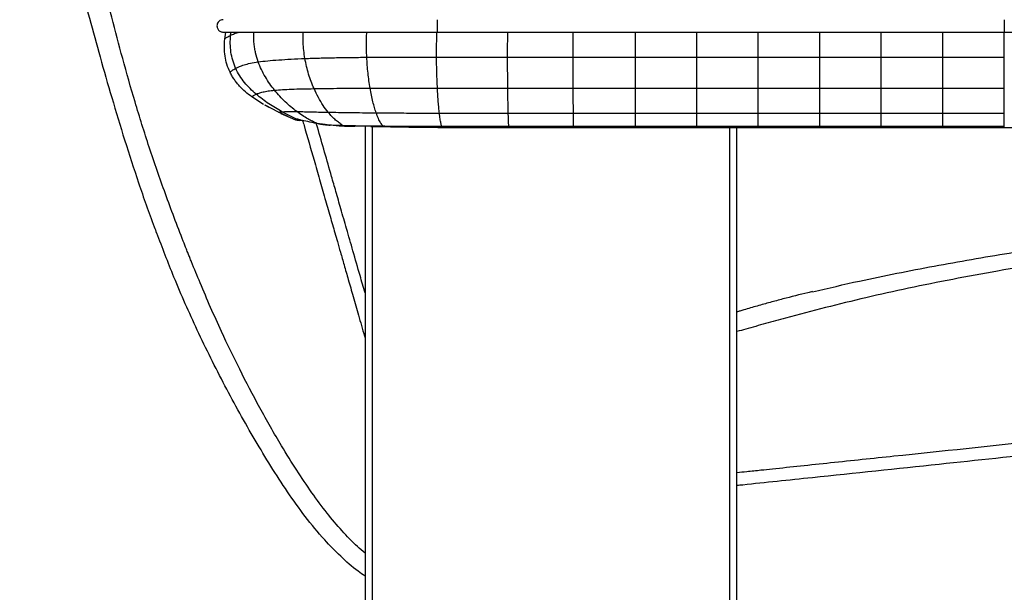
# Model space of a CAD drawing. Header units: millimetres. Extents: x -619 to 155, y 0 to 686.
# Tile 2 of 8: x -619 to -222, y 235 to 466. Entities that reach past the tile are written whole.
import ezdxf

# ---------------------------------------------------------------- set-up
doc = ezdxf.new("R2010")
doc.units = ezdxf.units.MM

msp = doc.modelspace()

# ---------------------------------------------------------------- linework, layer by layer
at = {"color": 7, "linetype": 'Continuous', "lineweight": 25}
for p, q in [((-536.61, 458.37), (-536.12, 461.18)), ((-534.21, 459.89), (-534, 461.18)), ((-450.94, 461.18), (6.64, 461.18)), ((-451.15, 451.1), (-422.49, 451.08)), ((-422.49, 451.08), (-396.01, 451.07)), ((-396.01, 451.07), (-370.97, 451.06)), ((-370.97, 451.06), (-346.18, 451.06)), ((-346.18, 451.06), (-321.39, 451.06)), ((-321.39, 451.06), (-296.59, 451.06)), ((-296.59, 451.06), (-271.79, 451.06)), ((-271.79, 451.06), (-246.98, 451.06)), ((-246.98, 451.06), (-222.15, 451.06)), ((-422.41, 438.51), (-396, 438.5)), ((-396, 438.5), (-370.97, 438.49)), ((-370.97, 438.49), (-346.18, 438.49)), ((-346.18, 438.49), (-321.39, 438.49)), ((-321.39, 438.49), (-296.59, 438.49)), ((-296.59, 438.49), (-271.79, 438.49)), ((-271.79, 438.49), (-246.98, 438.49)), ((-246.98, 438.49), (-222.15, 438.49)), ((-520.93, 431.97), (-525.69, 435.04)), ((-520.61, 431.82), (-518.83, 430.8)), ((-514.91, 428.82), (-520.24, 431.61)), ((-507.63, 426.06), (-513.51, 429)), ((-511.16, 427.14), (-514.91, 428.82)), ((-513.93, 428.36), (-509.28, 426.3)), ((-511.18, 427.09), (-508.03, 425.75)), ((-506.17, 425.72), (-506.36, 425.73)), ((-346.18, 428.43), (-321.39, 428.43)), ((-296.59, 428.43), (-271.79, 428.42)), ((-246.98, 428.42), (-222.15, 428.42)), ((-496.14, 423.81), (-499.47, 424.29)), ((-499.47, 424.29), (-499.47, 424.29)), ((-498.82, 424.16), (-499.47, 424.29)), ((-495.53, 423.7), (-496.14, 423.81)), ((-488.69, 423.29), (-489.04, 423.52)), ((-488.2, 423.22), (-488.69, 423.29)), ((-480, 423.15), (-480, 3)), ((-477, 0), (-477, 423.11)), ((-472.73, 423.08), (-472.87, 423.27)), ((-472.61, 423.04), (-472.73, 423.08)), ((-466.32, 422.94), (-466.32, 422.97)), ((-449.03, 422.75), (-449.14, 423.18)), ((-449.03, 422.73), (-449.03, 422.75)), ((-422.01, 423.16), (-395.95, 423.16)), ((-421.97, 422.69), (-422.01, 423.16)), ((-421.97, 422.68), (-421.97, 422.69)), ((-421.97, 422.65), (-395.94, 422.65)), ((-395.95, 423.16), (-370.97, 423.16)), ((-395.94, 422.69), (-395.95, 423.16)), ((-395.94, 422.69), (-395.94, 422.67)), ((-370.97, 423.16), (-346.18, 423.16)), ((-370.97, 422.69), (-370.97, 423.16)), ((-370.97, 422.69), (-370.97, 422.67)), ((-370.97, 422.65), (-346.18, 422.65)), ((-346.18, 423.16), (-321.39, 423.16)), ((-346.18, 422.69), (-346.18, 423.16)), ((-346.18, 422.69), (-346.18, 422.67)), ((-333, 422.65), (-333, 0)), ((-330, 3), (-330, 422.69)), ((-321.39, 423.16), (-296.59, 423.15)), ((-321.39, 422.69), (-321.39, 423.16)), ((-321.39, 422.69), (-321.39, 422.67)), ((-321.39, 422.64), (-296.59, 422.64)), ((-296.59, 423.15), (-271.79, 423.15)), ((-296.59, 422.69), (-296.59, 423.15)), ((-296.59, 422.69), (-296.59, 422.67)), ((-271.79, 423.15), (-246.98, 423.15)), ((-271.79, 422.69), (-271.79, 423.15)), ((-271.79, 422.69), (-271.79, 422.67)), ((-271.79, 422.64), (-246.98, 422.64)), ((-246.98, 423.15), (-222.15, 423.15)), ((-246.98, 422.69), (-246.98, 423.15)), ((-246.98, 422.69), (-246.98, 422.67)), ((-222.15, 422.69), (-222.15, 423.15)), ((-222.15, 422.69), (-222.15, 422.67)), ((-222.15, 422.64), (-197.33, 422.64)), ((-480.22, 338.51), (-480, 337.81))]:
    msp.add_line(p, q, dxfattribs=at)
at = {"color": 7, "linetype": 'Continuous', "lineweight": 25, "flags": 128}
for points in [[(-450.94, 466.18), (-450.94, 465.99), (-450.94, 465.44), (-450.94, 464.63), (-450.94, 463.68), (-450.94, 462.72), (-450.94, 461.91), (-450.94, 461.37), (-450.94, 461.18), (-450.94, 461.18)], [(-222.15, 466.18), (-222.15, 465.99), (-222.15, 465.45), (-222.15, 464.64), (-222.15, 463.68), (-222.15, 462.72), (-222.15, 461.91), (-222.15, 461.37), (-222.15, 461.18)], [(-506.12, 425.67), (-506.94, 425.72), (-508.12, 426.05)], [(-422.23, 428.44), (-412.65, 428.43), (-404.31, 428.43), (-395.97, 428.43)], [(-395.97, 428.43), (-386.4, 428.43), (-378.69, 428.43), (-370.97, 428.43)], [(-370.97, 428.43), (-361.4, 428.43), (-353.79, 428.43), (-346.18, 428.43)], [(-321.39, 428.43), (-311.81, 428.43), (-304.2, 428.43), (-296.59, 428.43)], [(-271.79, 428.42), (-262.22, 428.42), (-254.6, 428.42), (-246.98, 428.42)], [(-395.94, 422.69), (-405.94, 422.69), (-413.96, 422.69), (-414.62, 422.69), (-421.97, 422.69)], [(-370.97, 422.69), (-375.97, 422.69), (-385.96, 422.69), (-395.94, 422.69)], [(-395.94, 422.65), (-395.36, 422.65), (-370.97, 422.65)], [(-346.18, 422.69), (-356.18, 422.69), (-363.58, 422.69), (-370.97, 422.69)], [(-321.39, 422.69), (-331.39, 422.69), (-338.78, 422.69), (-346.18, 422.69)], [(-346.18, 422.65), (-345.7, 422.65), (-321.39, 422.64)], [(-296.59, 422.69), (-306.59, 422.69), (-313.99, 422.69), (-321.39, 422.69)], [(-271.79, 422.69), (-281.79, 422.69), (-289.19, 422.69), (-296.59, 422.69)], [(-296.59, 422.64), (-296.11, 422.64), (-271.79, 422.64)], [(-246.98, 422.69), (-256.98, 422.69), (-264.38, 422.69), (-271.79, 422.69)], [(-222.15, 422.69), (-232.15, 422.69), (-239.57, 422.69), (-246.98, 422.69)], [(-246.98, 422.64), (-246.49, 422.64), (-222.15, 422.64)], [(-480.22, 338.51), (-480.14, 338.56), (-480, 338.62)]]:
    msp.add_lwpolyline(points, dxfattribs=at)
at = {"color": 7, "linetype": 'Continuous', "lineweight": 25}
for points, knots in [([(-581.61, 681.61), (-581.71, 681.61), (-582.89, 681.59), (-585.4, 681.29), (-588.88, 680.51), (-592.36, 679.19), (-595.89, 677.26), (-599.46, 674.71), (-603.03, 671.63), (-606.45, 668.13), (-609.58, 664.34), (-612.3, 660.37), (-614.5, 656.25), (-616.39, 651.5), (-617.84, 645.94), (-618.77, 639.38), (-619.25, 632.3), (-619.33, 624.56), (-619.01, 616.05), (-618.32, 606.56), (-617.26, 596.07), (-615.86, 584.71), (-614.16, 572.72), (-611.96, 558.84), (-609.21, 543.43), (-605.9, 526.88), (-602.45, 511.09), (-598.86, 496.04), (-595.1, 481.37), (-591.09, 466.43), (-586.82, 450.83), (-582.12, 434.45), (-577, 417.48), (-571.31, 400.09), (-567.02, 387.56), (-564.41, 380.89), (-564.08, 380.04)], [0, 0, 0, 0, 0.001016, 0.011941, 0.02264, 0.033786, 0.045923, 0.059432, 0.073978, 0.089071, 0.104228, 0.118986, 0.133103, 0.14694, 0.16571, 0.185673, 0.207521, 0.230743, 0.256617, 0.285569, 0.317921, 0.353194, 0.390488, 0.428898, 0.481972, 0.533975, 0.583604, 0.630058, 0.675796, 0.722436, 0.771838, 0.824009, 0.878625, 0.934313, 0.991671, 1, 1, 1, 1]), ([(-480, 250.89), (-481.03, 251.75), (-484.34, 254.51), (-489.47, 259.93), (-495.59, 267.19), (-501.64, 275.41), (-507.72, 284.48), (-514.79, 295.87), (-522.5, 309.42), (-530.55, 324.81), (-538.62, 341.6), (-544.98, 356.14), (-549.1, 366.17), (-550.7, 370.14), (-551.37, 371.82), (-552.24, 374.01), (-555.38, 382), (-560.54, 395.69), (-567.05, 414.44), (-572.77, 432.66), (-577.71, 450.18), (-582.09, 466.77), (-586.2, 482.53), (-590.13, 497.95), (-593.97, 513.82), (-596.85, 526.53), (-598.88, 535.9), (-600.07, 541.55), (-601.24, 547.25), (-602.39, 553), (-603.36, 558.04), (-604.13, 562.12), (-605.49, 569.51), (-607.33, 580.18), (-609.47, 594.05), (-610.52, 602.71), (-611.03, 606.87)], [0, 0, 0, 0, 0.010478, 0.03362, 0.058027, 0.084605, 0.113195, 0.143184, 0.189198, 0.234784, 0.278674, 0.334515, 0.358559, 0.363255, 0.367943, 0.372625, 0.381641, 0.434943, 0.486741, 0.536501, 0.583901, 0.628759, 0.670332, 0.710961, 0.752914, 0.79777, 0.81263, 0.827663, 0.842825, 0.858075, 0.873369, 0.882858, 0.890498, 0.931963, 0.967318, 1, 1, 1, 1]), ([(-537.24, 466.18), (-537.55, 466.14), (-538.19, 466.07), (-538.98, 465.55), (-539.49, 464.86), (-539.75, 464.08), (-539.76, 463.35), (-539.56, 462.69), (-539.27, 462.17), (-538.84, 461.72), (-538.33, 461.4), (-537.78, 461.21), (-537.42, 461.19), (-537.24, 461.18)], [0, 0, 0, 0, 0.118243, 0.241823, 0.352069, 0.439391, 0.554049, 0.624996, 0.701844, 0.781157, 0.859235, 0.932895, 1, 1, 1, 1]), ([(-537.24, 461.18), (-537.22, 461.18), (-537.19, 461.18), (-536.92, 461.18), (-536.57, 461.18), (-536.17, 461.18), (-535.78, 461.18), (-535.38, 461.18), (-534.82, 461.18), (-533.97, 461.18), (-532.5, 461.18), (-530.24, 461.18), (-527.28, 461.18), (-523.87, 461.18), (-520.38, 461.18), (-516.41, 461.18), (-512.07, 461.18), (-507.5, 461.18), (-503.31, 461.18), (-499.6, 461.18), (-496.14, 461.18), (-492.06, 461.18), (-487.13, 461.18), (-481.41, 461.18), (-474.95, 461.18), (-467.75, 461.18), (-459.66, 461.18), (-453.96, 461.18), (-450.94, 461.18)], [0, 0, 0, 0, 0.059546, 0.111956, 0.156759, 0.193924, 0.223598, 0.251214, 0.279291, 0.3295, 0.380461, 0.431228, 0.482006, 0.516266, 0.55085, 0.585522, 0.619676, 0.652283, 0.683283, 0.703235, 0.723525, 0.748542, 0.778767, 0.813972, 0.852976, 0.896509, 0.945141, 1, 1, 1, 1]), ([(-534.21, 459.89), (-533.75, 460.1), (-532.87, 460.5), (-531.41, 460.96), (-530.73, 461.18)], [0, 0, 0, 0, 0.530176, 1, 1, 1, 1]), ([(-523.09, 449.15), (-523.48, 450.33), (-524.04, 452.08), (-524.51, 454.57), (-524.79, 456.79), (-524.93, 459.02), (-524.82, 460.59), (-524.78, 461.18)], [0, 0, 0, 0, 0.313812, 0.464333, 0.620131, 0.859633, 1, 1, 1, 1]), ([(-504.27, 450.5), (-504.43, 451.57), (-504.76, 453.68), (-504.97, 456.62), (-505.03, 459.12), (-504.99, 460.51), (-504.97, 461.18)], [0, 0, 0, 0, 0.315116, 0.620105, 0.819281, 1, 1, 1, 1]), ([(-479.3, 451), (-479.34, 452.06), (-479.42, 454.15), (-479.42, 457.35), (-479.37, 459.7), (-479.31, 460.96), (-479.3, 461.18)], [0, 0, 0, 0, 0.321615, 0.633558, 0.938247, 1, 1, 1, 1]), ([(-451.15, 451.1), (-451.15, 452.5), (-451.15, 455.27), (-451.09, 458.72), (-451.03, 460.72), (-451.01, 461.3)], [0, 0, 0, 0, 0.422617, 0.830698, 1, 1, 1, 1]), ([(-422.49, 451.08), (-422.49, 452.49), (-422.49, 455.27), (-422.46, 458.68), (-422.44, 460.63), (-422.43, 461.18)], [0, 0, 0, 0, 0.427529, 0.840833, 1, 1, 1, 1]), ([(-396.01, 451.07), (-396.01, 452.48), (-396, 455.26), (-396, 458.67), (-396, 460.63), (-395.99, 461.18)], [0, 0, 0, 0, 0.4273169, 0.840576, 1, 1, 1, 1]), ([(-370.97, 451.06), (-370.97, 452.48), (-370.97, 455.25), (-370.97, 458.67), (-370.97, 460.63), (-370.97, 461.18)], [0, 0, 0, 0, 0.4272328, 0.8404434, 1, 1, 1, 1]), ([(-346.18, 451.06), (-346.18, 452.48), (-346.18, 455.25), (-346.18, 458.67), (-346.17, 460.63), (-346.17, 461.18)], [0, 0, 0, 0, 0.427178, 0.840332, 1, 1, 1, 1]), ([(-321.39, 451.06), (-321.39, 452.47), (-321.39, 455.25), (-321.38, 458.67), (-321.38, 460.63), (-321.38, 461.18)], [0, 0, 0, 0, 0.427121, 0.840222, 1, 1, 1, 1]), ([(-296.59, 451.06), (-296.59, 452.47), (-296.59, 455.25), (-296.59, 458.67), (-296.59, 460.63), (-296.59, 461.18)], [0, 0, 0, 0, 0.427065, 0.840111, 1, 1, 1, 1]), ([(-271.79, 451.06), (-271.79, 452.47), (-271.79, 455.25), (-271.79, 458.67), (-271.79, 460.63), (-271.79, 461.18)], [0, 0, 0, 0, 0.427008, 0.840001, 1, 1, 1, 1]), ([(-246.98, 451.06), (-246.98, 452.47), (-246.97, 455.25), (-246.97, 458.67), (-246.97, 460.63), (-246.97, 461.18)], [0, 0, 0, 0, 0.426953, 0.83989, 1, 1, 1, 1]), ([(-222.15, 451.06), (-222.15, 452.47), (-222.15, 455.25), (-222.15, 458.67), (-222.15, 460.63), (-222.15, 461.18)], [0, 0, 0, 0, 0.426896, 0.839781, 1, 1, 1, 1]), ([(-534.46, 444.93), (-534.92, 446), (-535.82, 448.11), (-536.52, 451.5), (-536.82, 454.93), (-536.68, 457.22), (-536.61, 458.37)], [0, 0, 0, 0, 0.251282, 0.500374, 0.749349, 1, 1, 1, 1]), ([(-536.61, 458.37), (-536.57, 458.42), (-536.48, 458.5), (-535.79, 459.06), (-534.73, 459.62), (-534.21, 459.89)], [0, 0, 0, 0, 0.3424832, 0.6782224, 1, 1, 1, 1]), ([(-532.19, 446.56), (-532.62, 447.62), (-533.47, 449.73), (-534.15, 453.1), (-534.43, 456.5), (-534.28, 458.76), (-534.21, 459.89)], [0, 0, 0, 0, 0.254756, 0.50489, 0.752588, 1, 1, 1, 1]), ([(-532.18, 446.55), (-531.73, 446.78), (-530.85, 447.22), (-528.89, 447.92), (-526.51, 448.59), (-524.2, 448.97), (-523.09, 449.15)], [0, 0, 0, 0, 0.276452, 0.536276, 0.777612, 1, 1, 1, 1]), ([(-523.09, 449.15), (-521.89, 449.3), (-519.56, 449.59), (-514.98, 449.95), (-509.91, 450.26), (-506.14, 450.42), (-504.27, 450.5)], [0, 0, 0, 0, 0.271237, 0.523633, 0.764547, 1, 1, 1, 1]), ([(-516.47, 437.71), (-517.13, 438.56), (-518.43, 440.24), (-520.22, 443.03), (-521.82, 445.95), (-522.67, 448.09), (-523.09, 449.15)], [0, 0, 0, 0, 0.26197, 0.51549, 0.761037, 1, 1, 1, 1]), ([(-504.27, 450.5), (-502.33, 450.57), (-498.45, 450.7), (-492.25, 450.84), (-485.85, 450.94), (-481.5, 450.98), (-479.3, 451)], [0, 0, 0, 0, 0.244071, 0.490829, 0.742464, 1, 1, 1, 1]), ([(-500.57, 438.35), (-500.96, 439.29), (-501.73, 441.13), (-502.75, 444.14), (-503.62, 447.23), (-504.06, 449.42), (-504.27, 450.5)], [0, 0, 0, 0, 0.264873, 0.519559, 0.764361, 1, 1, 1, 1]), ([(-479.3, 451), (-474.71, 451.03), (-465.34, 451.08), (-455.94, 451.09), (-451.15, 451.1)], [0, 0, 0, 0, 0.490533, 1, 1, 1, 1]), ([(-477.96, 438.54), (-478.12, 439.51), (-478.43, 441.44), (-478.81, 444.56), (-479.12, 447.72), (-479.24, 449.92), (-479.3, 451)], [0, 0, 0, 0, 0.264814, 0.519503, 0.764451, 1, 1, 1, 1]), ([(-450.79, 438.54), (-450.84, 439.53), (-450.93, 441.48), (-451.04, 444.63), (-451.12, 447.82), (-451.14, 450.02), (-451.15, 451.1)], [0, 0, 0, 0, 0.264403, 0.518911, 0.764016, 1, 1, 1, 1]), ([(-422.41, 438.51), (-422.43, 439.5), (-422.45, 441.45), (-422.47, 444.61), (-422.49, 447.8), (-422.49, 450), (-422.49, 451.08)], [0, 0, 0, 0, 0.264207, 0.518655, 0.763832, 1, 1, 1, 1]), ([(-396, 438.5), (-396, 439.49), (-396, 441.44), (-396, 444.6), (-396.01, 447.79), (-396.01, 449.99), (-396.01, 451.07)], [0, 0, 0, 0, 0.2641211, 0.5185447, 0.7637545, 1, 1, 1, 1]), ([(-370.97, 438.49), (-370.97, 439.49), (-370.97, 441.44), (-370.97, 444.59), (-370.97, 447.79), (-370.97, 449.99), (-370.97, 451.06)], [0, 0, 0, 0, 0.264112, 0.518526, 0.763735, 1, 1, 1, 1]), ([(-346.18, 438.49), (-346.18, 439.48), (-346.18, 441.43), (-346.18, 444.59), (-346.18, 447.78), (-346.18, 449.98), (-346.18, 451.06)], [0, 0, 0, 0, 0.264113, 0.518527, 0.763735, 1, 1, 1, 1]), ([(-321.39, 438.49), (-321.39, 439.48), (-321.39, 441.43), (-321.39, 444.59), (-321.39, 447.78), (-321.39, 449.98), (-321.39, 451.06)], [0, 0, 0, 0, 0.264112, 0.518526, 0.763736, 1, 1, 1, 1]), ([(-296.59, 438.49), (-296.59, 439.48), (-296.59, 441.43), (-296.59, 444.59), (-296.59, 447.78), (-296.59, 449.98), (-296.59, 451.06)], [0, 0, 0, 0, 0.264113, 0.518527, 0.763735, 1, 1, 1, 1]), ([(-271.79, 438.49), (-271.79, 439.48), (-271.79, 441.43), (-271.79, 444.59), (-271.79, 447.78), (-271.79, 449.98), (-271.79, 451.06)], [0, 0, 0, 0, 0.2641118, 0.5185265, 0.7637358, 1, 1, 1, 1]), ([(-246.98, 438.49), (-246.98, 439.48), (-246.98, 441.43), (-246.98, 444.59), (-246.98, 447.78), (-246.98, 449.98), (-246.98, 451.06)], [0, 0, 0, 0, 0.264113, 0.518527, 0.763735, 1, 1, 1, 1]), ([(-222.15, 438.49), (-222.15, 439.48), (-222.15, 441.43), (-222.15, 444.59), (-222.15, 447.78), (-222.15, 449.98), (-222.15, 451.06)], [0, 0, 0, 0, 0.2641128, 0.5185284, 0.7637367, 1, 1, 1, 1]), ([(-534.46, 444.93), (-534.46, 444.94), (-534.45, 444.94), (-534.19, 445.18), (-533.96, 445.41)], [0, 0, 0, 0, 0.0757631, 1, 1, 1, 1]), ([(-525.69, 435.04), (-526.56, 435.7), (-528.29, 437.03), (-530.26, 438.95), (-531.72, 440.62), (-532.73, 441.97), (-533.67, 443.4), (-534.2, 444.42), (-534.46, 444.93)], [0, 0, 0, 0, 0.243936, 0.4909847, 0.6160636, 0.7424308, 0.8703394, 1, 1, 1, 1]), ([(-533.96, 445.41), (-533.82, 445.51), (-533.56, 445.72), (-532.99, 446.11), (-532.45, 446.41), (-532.18, 446.55)], [0, 0, 0, 0, 0.341096, 0.674995, 1, 1, 1, 1]), ([(-523.95, 436.1), (-524.76, 436.83), (-526.38, 438.29), (-528.6, 440.77), (-530.62, 443.49), (-531.66, 445.53), (-532.18, 446.55)], [0, 0, 0, 0, 0.252061, 0.501989, 0.750703, 1, 1, 1, 1]), ([(-523.95, 436.1), (-523.59, 436.25), (-522.89, 436.53), (-521.28, 436.98), (-519.31, 437.39), (-517.39, 437.61), (-516.47, 437.71)], [0, 0, 0, 0, 0.276411, 0.536389, 0.777898, 1, 1, 1, 1]), ([(-516.47, 437.71), (-515.47, 437.8), (-513.54, 437.96), (-509.71, 438.13), (-505.43, 438.26), (-502.18, 438.32), (-500.57, 438.35)], [0, 0, 0, 0, 0.271227, 0.523335, 0.764013, 1, 1, 1, 1]), ([(-507.56, 429.1), (-509.1, 430.32), (-512.12, 432.7), (-515.04, 436.07), (-516.47, 437.71)], [0, 0, 0, 0, 0.511968, 1, 1, 1, 1]), ([(-500.57, 438.35), (-498.88, 438.38), (-495.46, 438.44), (-489.9, 438.49), (-484.04, 438.52), (-480.01, 438.53), (-477.96, 438.54)], [0, 0, 0, 0, 0.239742, 0.484537, 0.737338, 1, 1, 1, 1]), ([(-494.91, 428.83), (-495.59, 429.71), (-496.9, 431.43), (-498.82, 434.64), (-499.99, 437.14), (-500.57, 438.35)], [0, 0, 0, 0, 0.349219, 0.682466, 1, 1, 1, 1]), ([(-477.96, 438.54), (-475.07, 438.54), (-469.17, 438.55), (-460.1, 438.55), (-453.92, 438.54), (-450.79, 438.54)], [0, 0, 0, 0, 0.32015, 0.655085, 1, 1, 1, 1]), ([(-475.52, 428.58), (-475.75, 429.25), (-476.19, 430.56), (-476.83, 432.98), (-477.43, 435.6), (-477.78, 437.57), (-477.96, 438.54)], [0, 0, 0, 0, 0.266393, 0.521164, 0.76542, 1, 1, 1, 1]), ([(-450.79, 438.54), (-446.02, 438.53), (-436.57, 438.53), (-427.11, 438.52), (-422.41, 438.51)], [0, 0, 0, 0, 0.503924, 1, 1, 1, 1]), ([(-450.02, 428.47), (-450.09, 429.14), (-450.23, 430.46), (-450.44, 432.91), (-450.63, 435.56), (-450.74, 437.56), (-450.79, 438.54)], [0, 0, 0, 0, 0.267469, 0.522347, 0.766132, 1, 1, 1, 1]), ([(-422.22, 428.44), (-422.24, 429.11), (-422.28, 430.42), (-422.33, 432.87), (-422.37, 435.53), (-422.4, 437.53), (-422.41, 438.51)], [0, 0, 0, 0, 0.2676075, 0.5224732, 0.7661828, 1, 1, 1, 1]), ([(-395.97, 428.43), (-395.98, 429.1), (-395.98, 430.42), (-395.99, 432.86), (-395.99, 435.52), (-396, 437.52), (-396, 438.5)], [0, 0, 0, 0, 0.267592, 0.522459, 0.766179, 1, 1, 1, 1]), ([(-370.97, 428.43), (-370.97, 429.1), (-370.97, 430.41), (-370.97, 432.86), (-370.97, 435.51), (-370.97, 437.51), (-370.97, 438.49)], [0, 0, 0, 0, 0.267585, 0.522457, 0.766185, 1, 1, 1, 1]), ([(-346.18, 428.43), (-346.18, 429.1), (-346.18, 430.41), (-346.18, 432.86), (-346.18, 435.51), (-346.18, 437.51), (-346.18, 438.49)], [0, 0, 0, 0, 0.267585, 0.522458, 0.766185, 1, 1, 1, 1]), ([(-321.39, 428.43), (-321.39, 429.1), (-321.39, 430.41), (-321.39, 432.86), (-321.39, 435.51), (-321.39, 437.51), (-321.39, 438.49)], [0, 0, 0, 0, 0.267584, 0.522456, 0.766184, 1, 1, 1, 1]), ([(-296.59, 428.43), (-296.59, 429.1), (-296.59, 430.41), (-296.59, 432.86), (-296.59, 435.51), (-296.59, 437.51), (-296.59, 438.49)], [0, 0, 0, 0, 0.2675855, 0.5224575, 0.7661849, 1, 1, 1, 1]), ([(-271.79, 428.42), (-271.79, 429.1), (-271.79, 430.41), (-271.79, 432.86), (-271.79, 435.51), (-271.79, 437.51), (-271.79, 438.49)], [0, 0, 0, 0, 0.267584, 0.522456, 0.766184, 1, 1, 1, 1]), ([(-246.98, 428.42), (-246.98, 429.1), (-246.98, 430.41), (-246.98, 432.85), (-246.98, 435.51), (-246.98, 437.51), (-246.98, 438.49)], [0, 0, 0, 0, 0.267585, 0.522458, 0.766185, 1, 1, 1, 1]), ([(-222.15, 428.42), (-222.15, 429.1), (-222.15, 430.43), (-222.15, 432.63), (-222.15, 434.69), (-222.15, 436.53), (-222.15, 437.84), (-222.15, 438.49)], [0, 0, 0, 0, 0.270154, 0.527358, 0.689273, 0.846718, 1, 1, 1, 1]), ([(-525.69, 435.04), (-525.66, 435.07), (-525.61, 435.13), (-525.13, 435.54), (-524.34, 435.92), (-523.95, 436.1)], [0, 0, 0, 0, 0.34272, 0.678317, 1, 1, 1, 1]), ([(-513.5, 429), (-515.28, 430.01), (-518.83, 432.04), (-522.24, 434.75), (-523.95, 436.1)], [0, 0, 0, 0, 0.499953, 1, 1, 1, 1]), ([(-514.91, 428.82), (-514.89, 428.83), (-514.84, 428.84), (-514.45, 428.91), (-513.82, 428.97), (-513.5, 429)], [0, 0, 0, 0, 0.341926, 0.677397, 1, 1, 1, 1]), ([(-513.5, 429), (-513.21, 429.02), (-512.65, 429.06), (-511.36, 429.1), (-509.8, 429.12), (-508.28, 429.1), (-507.56, 429.1)], [0, 0, 0, 0, 0.2746791, 0.534165, 0.7763704, 1, 1, 1, 1]), ([(-507.56, 429.1), (-506.77, 429.08), (-505.25, 429.06), (-502.24, 428.99), (-498.84, 428.91), (-496.22, 428.86), (-494.91, 428.83)], [0, 0, 0, 0, 0.270918, 0.52302, 0.763648, 1, 1, 1, 1]), ([(-499.47, 424.29), (-500.05, 424.57), (-501.24, 425.14), (-503.18, 426.2), (-505.28, 427.47), (-506.8, 428.55), (-507.56, 429.1)], [0, 0, 0, 0, 0.223165, 0.452831, 0.725383, 1, 1, 1, 1]), ([(-507.63, 426.06), (-507.63, 426.06), (-507.96, 426.11), (-508.04, 426.08), (-508.12, 426.05)], [0, 0, 0, 0, 0.00001, 1, 1, 1, 1]), ([(-508.12, 426.05), (-508.11, 425.96), (-508.1, 425.82), (-508.1, 425.8), (-508.09, 425.79)], [0, 0, 0, 0, 0.588692, 1, 1, 1, 1]), ([(-505.2, 425.53), (-505.36, 425.49), (-505.92, 425.35), (-506.93, 425.4), (-507.7, 425.65), (-508.09, 425.77)], [0, 0, 0, 0, 0.172025, 0.586013, 1, 1, 1, 1]), ([(-499.47, 424.29), (-499.47, 424.29), (-499.77, 424.35), (-501.45, 424.65), (-504.06, 425.23), (-506.43, 425.81), (-507.34, 426.01), (-507.63, 426.06), (-507.63, 426.06)], [0, 0, 0, 0, 0.000003, 0.071597, 0.410664, 0.733104, 0.999997, 1, 1, 1, 1]), ([(-506.36, 425.73), (-506.4, 425.73), (-506.84, 425.73), (-507.25, 425.9), (-507.63, 426.06)], [0, 0, 0, 0, 0.077691, 1, 1, 1, 1]), ([(-506.17, 425.68), (-506.17, 425.68), (-506.17, 425.68), (-505.92, 425.65), (-505.58, 425.58), (-505.22, 425.51), (-505.11, 425.49)], [0, 0, 0, 0, 0.10093, 0.423028, 0.822844, 1, 1, 1, 1]), ([(-505.2, 425.53), (-505, 424.85), (-503.46, 419.49), (-501.18, 411.55), (-498.37, 401.75), (-496.21, 394.2), (-494.14, 386.99), (-492.47, 381.18), (-491.08, 376.34), (-489.85, 372.05), (-488.38, 366.93), (-486.68, 360.99), (-484.73, 354.23), (-482.56, 346.64), (-481.03, 341.31), (-480.22, 338.51)], [0, 0, 0, 0, 0.023603, 0.184798, 0.273459, 0.361591, 0.444741, 0.522069, 0.561975, 0.611327, 0.670128, 0.738386, 0.816111, 0.903311, 1, 1, 1, 1]), ([(-494.91, 428.83), (-493.52, 428.81), (-490.7, 428.76), (-485.99, 428.69), (-480.91, 428.63), (-477.36, 428.6), (-475.52, 428.58)], [0, 0, 0, 0, 0.233875, 0.475659, 0.729876, 1, 1, 1, 1]), ([(-489.04, 423.52), (-489.49, 423.82), (-490.38, 424.44), (-491.84, 425.63), (-493.35, 427.03), (-494.39, 428.23), (-494.91, 428.83)], [0, 0, 0, 0, 0.252585, 0.504528, 0.754078, 1, 1, 1, 1]), ([(-475.53, 428.58), (-472.88, 428.56), (-467.4, 428.52), (-458.88, 428.49), (-453.02, 428.47), (-450.02, 428.47)], [0, 0, 0, 0, 0.313323, 0.6486, 1, 1, 1, 1]), ([(-472.87, 423.27), (-473.14, 423.67), (-473.68, 424.47), (-474.58, 426.15), (-475.21, 427.78), (-475.52, 428.58)], [0, 0, 0, 0, 0.344594, 0.678349, 1, 1, 1, 1]), ([(-450.02, 428.46), (-446.82, 428.46), (-440.59, 428.45), (-431.33, 428.44), (-425.26, 428.44), (-422.23, 428.44)], [0, 0, 0, 0, 0.345234, 0.672604, 1, 1, 1, 1]), ([(-449.14, 423.18), (-449.23, 423.58), (-449.41, 424.36), (-449.71, 426.02), (-449.92, 427.66), (-450.02, 428.46)], [0, 0, 0, 0, 0.346731, 0.680364, 1, 1, 1, 1]), ([(-422.01, 423.16), (-422.03, 423.56), (-422.07, 424.34), (-422.15, 426), (-422.2, 427.63), (-422.22, 428.44)], [0, 0, 0, 0, 0.347056, 0.680694, 1, 1, 1, 1]), ([(-395.95, 423.16), (-395.95, 423.56), (-395.96, 424.34), (-395.96, 425.99), (-395.97, 427.63), (-395.97, 428.43)], [0, 0, 0, 0, 0.347087, 0.680703, 1, 1, 1, 1]), ([(-370.97, 423.16), (-370.97, 423.56), (-370.97, 424.33), (-370.97, 425.99), (-370.97, 427.63), (-370.97, 428.43)], [0, 0, 0, 0, 0.34709, 0.680706, 1, 1, 1, 1]), ([(-346.18, 423.16), (-346.18, 423.55), (-346.18, 424.33), (-346.18, 425.99), (-346.18, 427.63), (-346.18, 428.43)], [0, 0, 0, 0, 0.347086, 0.680716, 1, 1, 1, 1]), ([(-321.39, 423.16), (-321.39, 423.55), (-321.39, 424.33), (-321.39, 425.99), (-321.39, 427.63), (-321.39, 428.43)], [0, 0, 0, 0, 0.347089, 0.680705, 1, 1, 1, 1]), ([(-296.59, 423.15), (-296.59, 423.55), (-296.59, 424.33), (-296.59, 425.99), (-296.59, 427.62), (-296.59, 428.42)], [0, 0, 0, 0, 0.347086, 0.680716, 1, 1, 1, 1]), ([(-271.79, 423.15), (-271.79, 423.55), (-271.79, 424.33), (-271.79, 425.99), (-271.79, 427.62), (-271.79, 428.42)], [0, 0, 0, 0, 0.347089, 0.680705, 1, 1, 1, 1]), ([(-246.98, 423.15), (-246.98, 423.55), (-246.98, 424.33), (-246.98, 425.98), (-246.98, 427.62), (-246.98, 428.42)], [0, 0, 0, 0, 0.347086, 0.680716, 1, 1, 1, 1]), ([(-222.15, 423.15), (-222.15, 423.38), (-222.15, 423.84), (-222.15, 424.7), (-222.15, 425.73), (-222.15, 426.92), (-222.15, 427.93), (-222.15, 428.42)], [0, 0, 0, 0, 0.2097138, 0.4149094, 0.6150896, 0.8100592, 1, 1, 1, 1]), ([(-480, 355.86), (-480.67, 358.19), (-482.29, 363.85), (-484.78, 372.52), (-487.36, 381.52), (-489.66, 389.53), (-491.67, 396.54), (-493.86, 404.16), (-496.34, 412.79), (-498.39, 419.94), (-499.5, 423.82), (-499.65, 424.35)], [0, 0, 0, 0, 0.102237, 0.248153, 0.379548, 0.496445, 0.59885, 0.686768, 0.830016, 0.976681, 1, 1, 1, 1]), ([(-498.82, 424.15), (-498.24, 424.06), (-497.23, 423.91), (-496.06, 423.77), (-495.57, 423.72)], [0, 0, 0, 0, 0.578252, 1, 1, 1, 1]), ([(-496.12, 423.81), (-496.13, 423.81), (-496.13, 423.81), (-496.14, 423.81), (-496.14, 423.81)], [0, 0, 0, 0, 0.499935, 1, 1, 1, 1]), ([(-496.12, 423.81), (-495.7, 423.78), (-494.88, 423.74), (-493.24, 423.66), (-491.33, 423.59), (-489.75, 423.54), (-489.04, 423.52)], [0, 0, 0, 0, 0.22137, 0.421992, 0.740983, 1, 1, 1, 1]), ([(-488.69, 423.29), (-488.83, 423.29), (-490.25, 423.34), (-492.83, 423.47), (-495.04, 423.7), (-496.12, 423.81)], [0, 0, 0, 0, 0.052829, 0.535156, 1, 1, 1, 1]), ([(-495.53, 423.74), (-495.42, 423.73), (-494.97, 423.68), (-494.47, 423.64), (-494.09, 423.62)], [0, 0, 0, 0, 0.2271148, 1, 1, 1, 1]), ([(-491.62, 423.44), (-490.85, 423.39), (-489.78, 423.32), (-488.6, 423.26), (-488.26, 423.24)], [0, 0, 0, 0, 0.710203, 1, 1, 1, 1]), ([(-489.04, 423.52), (-487.94, 423.49), (-485.66, 423.43), (-481.81, 423.36), (-477.52, 423.31), (-474.46, 423.28), (-472.87, 423.27)], [0, 0, 0, 0, 0.223066, 0.460355, 0.71765, 1, 1, 1, 1]), ([(-472.73, 423.08), (-472.73, 423.08), (-473.23, 423.08), (-475.07, 423.1), (-478.22, 423.13), (-482.49, 423.16), (-485.97, 423.21), (-488.09, 423.27), (-488.69, 423.29)], [0, 0, 0, 0, 0.000004, 0.088326, 0.327664, 0.567016, 0.878763, 1, 1, 1, 1]), ([(-488.2, 423.24), (-487.55, 423.23), (-486.26, 423.21), (-484.87, 423.2), (-484.17, 423.19)], [0, 0, 0, 0, 0.500381, 1, 1, 1, 1]), ([(-477.65, 423.12), (-477.18, 423.12), (-475.57, 423.1), (-473.88, 423.07), (-472.65, 423.04), (-472.61, 423.04)], [0, 0, 0, 0, 0.283846, 0.979057, 1, 1, 1, 1]), ([(-472.87, 423.27), (-470.48, 423.25), (-465.45, 423.22), (-457.52, 423.19), (-452, 423.18), (-449.14, 423.18)], [0, 0, 0, 0, 0.30455, 0.640367, 1, 1, 1, 1]), ([(-466.32, 422.97), (-467.42, 422.99), (-469.56, 423.04), (-471.69, 423.07), (-472.73, 423.08), (-472.73, 423.08)], [0, 0, 0, 0, 0.5116552, 0.9999907, 1, 1, 1, 1]), ([(-472.6, 423.01), (-472.2, 423.01), (-470.68, 423), (-468.58, 422.96), (-466.88, 422.93), (-466.32, 422.92)], [0, 0, 0, 0, 0.194731, 0.732487, 1, 1, 1, 1]), ([(-449.03, 422.75), (-449.03, 422.75), (-451.25, 422.76), (-455.7, 422.8), (-461.46, 422.87), (-465, 422.94), (-466.32, 422.97)], [0, 0, 0, 0, 0.000003, 0.385328, 0.771301, 1, 1, 1, 1]), ([(-466.32, 422.93), (-465, 422.9), (-459.24, 422.77), (-453.48, 422.73), (-449.03, 422.7)], [0, 0, 0, 0, 0.228624, 1, 1, 1, 1]), ([(-449.14, 423.18), (-444.64, 423.17), (-435.6, 423.16), (-426.55, 423.16), (-422.01, 423.16)], [0, 0, 0, 0, 0.497258, 1, 1, 1, 1]), ([(-421.97, 422.69), (-425.57, 422.69), (-431.88, 422.69), (-440.9, 422.71), (-446.32, 422.73), (-449.03, 422.75), (-449.03, 422.75)], [0, 0, 0, 0, 0.399131, 0.699441, 0.999998, 1, 1, 1, 1]), ([(-449.03, 422.7), (-448.58, 422.7), (-439.56, 422.64), (-430.54, 422.65), (-421.97, 422.66)], [0, 0, 0, 0, 0.050365, 1, 1, 1, 1]), ([(-299.48, 356.32), (-293.18, 357.81), (-276.92, 361.65), (-250.48, 366.79), (-220.25, 372.1), (-189.88, 376.71), (-159.43, 380.99), (-128.89, 384.9), (-98.31, 388.14), (-67.7, 390.56), (-46.26, 391.75), (-35.02, 392.18), (-34, 392.22)], [0, 0, 0, 0, 0.072414, 0.186804, 0.301214, 0.415615, 0.530375, 0.645136, 0.759878, 0.874229, 0.988579, 1, 1, 1, 1]), ([(-34, 386.97), (-36.52, 386.86), (-42.22, 386.62), (-51.21, 386.11), (-61.27, 385.44), (-72.09, 384.6), (-86.16, 383.39), (-103.38, 381.73), (-123.41, 379.51), (-143.66, 376.96), (-163.92, 374.18), (-184.2, 371.27), (-204.52, 368.17), (-224.13, 364.9), (-242.9, 361.43), (-260.61, 357.84), (-277.73, 354.05), (-294.26, 350), (-307.73, 346.44), (-318.42, 343.51), (-324.95, 341.7), (-328.8, 340.61), (-330, 340.28)], [0, 0, 0, 0, 0.025245, 0.057006, 0.089924, 0.125918, 0.165529, 0.230931, 0.298812, 0.366825, 0.434882, 0.503091, 0.571528, 0.640278, 0.701674, 0.762238, 0.820796, 0.876838, 0.932261, 0.959993, 0.987574, 1, 1, 1, 1]), ([(-480, 241.56), (-480.95, 242.21), (-484.43, 244.61), (-489.91, 249.51), (-497.06, 256.86), (-504.21, 265.59), (-511.37, 275.57), (-518.02, 285.9), (-526.55, 300.11), (-536.69, 318.31), (-547.58, 340.29), (-556.71, 360.89), (-561.73, 374.12), (-563.99, 380.07)], [0, 0, 0, 0, 0.021075, 0.077566, 0.134077, 0.208948, 0.283948, 0.359064, 0.434094, 0.587431, 0.740772, 0.883357, 1, 1, 1, 1]), ([(-299.5, 356.42), (-300.12, 356.27), (-304.11, 355.35), (-308.94, 354.1), (-314.02, 352.76), (-316.59, 352.06), (-319.19, 351.34), (-321.83, 350.6), (-324.5, 349.83), (-326.88, 349.13), (-328.69, 348.6), (-329.62, 348.32), (-330, 348.2)], [0, 0, 0, 0, 0.060777, 0.392101, 0.47554, 0.55957, 0.644468, 0.730513, 0.817984, 0.907165, 0.961708, 1, 1, 1, 1]), ([(-34, 314.43), (-42.31, 313.56), (-65.85, 311.08), (-104.62, 306.99), (-154.48, 301.74), (-208.48, 296.06), (-251.53, 291.52), (-279.44, 288.59), (-292.03, 287.26), (-304.11, 285.99), (-313.47, 285), (-320.68, 284.24), (-325.45, 283.74), (-328.67, 283.4), (-330, 283.26)], [0, 0, 0, 0, 0.084195, 0.238575, 0.392968, 0.589471, 0.785965, 0.829198, 0.87238, 0.91354, 0.951659, 0.967293, 0.986568, 1, 1, 1, 1]), ([(-330, 278.23), (-329.21, 278.32), (-323.81, 278.89), (-313.67, 279.95), (-287.26, 282.73), (-234.99, 288.24), (-168.08, 295.28), (-98.84, 302.57), (-57.84, 306.89), (-36.23, 309.17), (-34, 309.4)], [0, 0, 0, 0, 0.008032, 0.054738, 0.1028, 0.275717, 0.584466, 0.780959, 0.977432, 1, 1, 1, 1])]:
    msp.add_open_spline(points, degree=3, knots=knots, dxfattribs=at)

doc.saveas('drawing.dxf')
